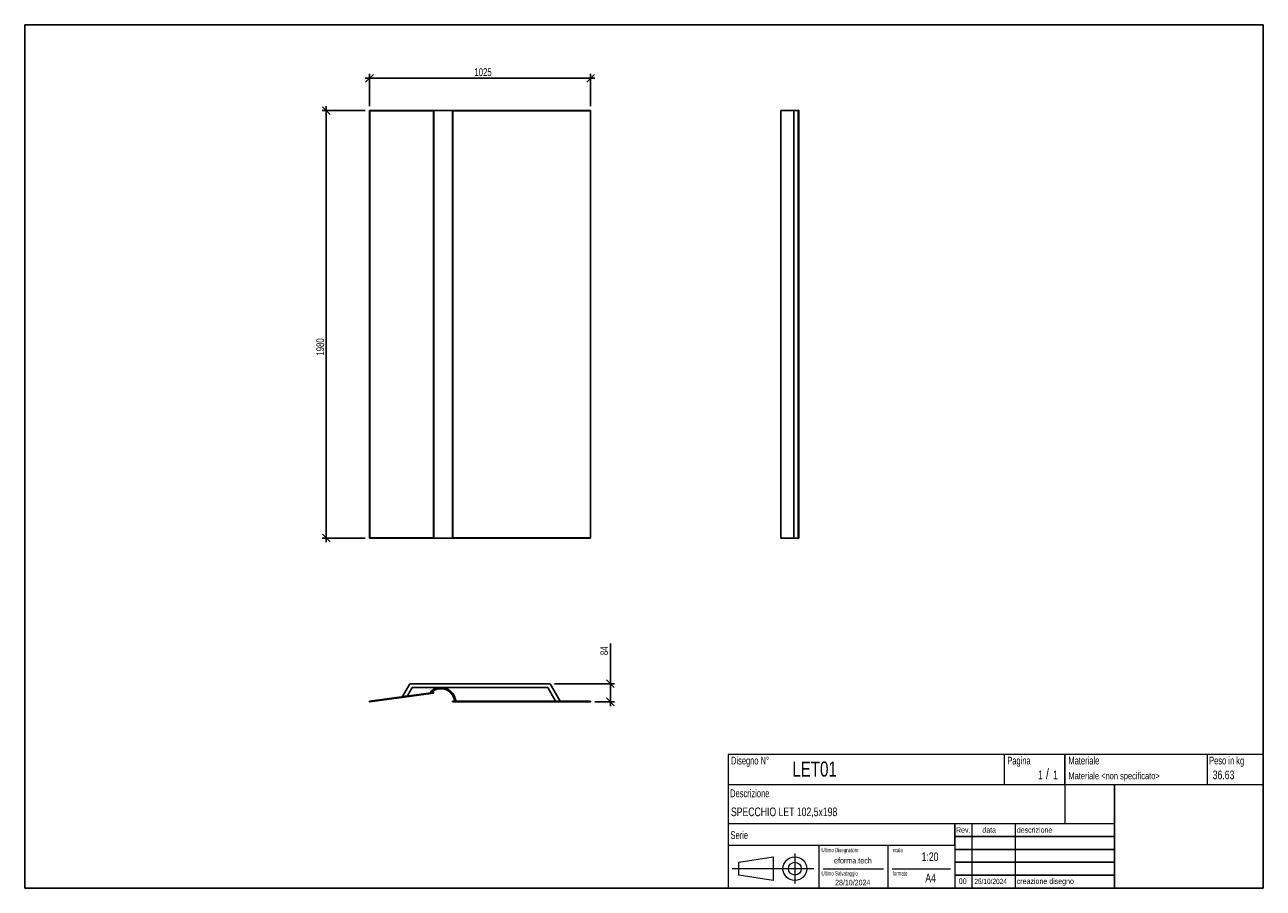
# Model space of a CAD drawing. Header units: millimetres. Extents: x 5 to 292, y 5 to 205.
import ezdxf

# ---------------------------------------------------------------- set-up
doc = ezdxf.new("R2010")
doc.units = ezdxf.units.MM
doc.layers.add('FORMAT', color=7, linetype='Continuous')
doc.styles.add('SLDTEXTSTYLE0', font='TXT', dxfattribs={"width": 0.605})
doc.styles.add('SLDTEXTSTYLE1', font='TXT', dxfattribs={"width": 0.75})
doc.dimstyles.new('SLDDIMSTYLE0', dxfattribs={"dimtxt": 1.8, "dimasz": 1.8, "dimexe": 0, "dimexo": 0.0625, "dimgap": 0.45, "dimtad": 1, "dimlfac": 20, "dimrnd": 1e-09, "dimzin": 12, "dimdsep": 46, "dimtxsty": 'SLDTEXTSTYLE1', "dimblk1": 'OBLIQUE', "dimblk2": 'OBLIQUE', "dimsah": 1, "dimcen": 0.09, "dimadec": 0, "dimazin": 3, "dimtfac": 1, "dimtmove": 0, "dimatfit": 0, "dimldrblk": 'OBLIQUE', "dimfxl": 0, "dimfrac": 2, "dimtolj": 1, "dimtzin": 12, "dimarcsym": 0})

# ---------------------------------------------------------------- blocks, each defined once
blk = doc.blocks.new('_Oblique')
at = {"color": 0, "linetype": 'ByBlock', "lineweight": -2}
blk.add_line((-0.5, -0.5), (0.5, 0.5), dxfattribs=at)
blk = doc.blocks.new('_D')
at = {"layer": 'FORMAT', "color": 7}
for p, q in [((83.88, 185.12), (73.88, 185.12)), ((74.88, 185.12), (74.88, 186.12)), ((74.88, 185.12), (74.88, 86.12)), ((83.88, 86.12), (73.88, 86.12)), ((74.88, 86.12), (74.88, 85.12))]:
    blk.add_line(p, q, dxfattribs=at)
at = {"layer": 'FORMAT', "color": 7, "xscale": 1.8, "yscale": 1.8}
for p, rotation in [((74.88, 185.12, -2.72), 270.0000000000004), ((74.88, 86.12, -2.72), 90.0000000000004)]:
    blk.add_blockref('_Oblique', p, dxfattribs=dict(at, rotation=rotation))
at = {"layer": 'FORMAT', "color": 7, "insert": (72.56, 128.36), "char_height": 1.8, "attachment_point": 1, "rotation": 90, "style": 'SLDTEXTSTYLE1'}
blk.add_mtext('1980', dxfattribs=at)
blk = doc.blocks.new('_D_1')
at = {"layer": 'FORMAT', "color": 7}
for p, q in [((84.88, 192.62), (83.88, 192.62)), ((84.88, 186.12), (84.88, 193.62)), ((84.88, 192.62), (136.13, 192.62)), ((136.13, 186.12), (136.13, 193.62)), ((136.13, 192.62), (137.13, 192.62))]:
    blk.add_line(p, q, dxfattribs=at)
at = {"layer": 'FORMAT', "color": 7, "xscale": 1.8, "yscale": 1.8}
blk.add_blockref('_Oblique', (84.88, 192.62, -2.72), dxfattribs=at)
at = {"layer": 'FORMAT', "color": 7, "xscale": 1.8, "yscale": 1.8, "rotation": 180.0000000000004}
blk.add_blockref('_Oblique', (136.13, 192.62, -2.72), dxfattribs=at)
at = {"layer": 'FORMAT', "color": 7, "insert": (109.18, 194.94), "char_height": 1.8, "attachment_point": 1, "style": 'SLDTEXTSTYLE1'}
blk.add_mtext('1025', dxfattribs=at)
blk = doc.blocks.new('_D_2')
at = {"layer": 'FORMAT', "color": 7}
for p, q in [((140.7, 52.37), (140.7, 61.66)), ((127.75, 52.37), (141.7, 52.37)), ((140.7, 52.37), (140.7, 48.17)), ((137.08, 48.17), (141.7, 48.17)), ((140.7, 48.17), (140.7, 47.17))]:
    blk.add_line(p, q, dxfattribs=at)
at = {"layer": 'FORMAT', "color": 7, "xscale": 1.8, "yscale": 1.8}
for p, rotation in [((140.7, 52.37), 270.0000000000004), ((140.7, 48.17), 90.0000000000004)]:
    blk.add_blockref('_Oblique', p, dxfattribs=dict(at, rotation=rotation))
at = {"layer": 'FORMAT', "color": 7, "insert": (138.38, 59), "char_height": 1.8, "attachment_point": 1, "rotation": 90, "style": 'SLDTEXTSTYLE1'}
blk.add_mtext('84', dxfattribs=at)

msp = doc.modelspace()

# ---------------------------------------------------------------- linework, layer by layer
at = {"color": 7, "linetype": 'Continuous', "lineweight": 25}
for p, q in [((84.8776, 185.1178), (84.8776, 86.1178)), ((84.8776, 185.1178), (84.8976, 185.1178)), ((84.8976, 86.1178), (84.8976, 185.1178)), ((84.8976, 185.1178), (99.76366, 185.1178)), ((84.95382, 185.0678), (84.95382, 86.1678)), ((99.72078, 185.0678), (84.95382, 185.0678)), ((99.72078, 86.1678), (99.72078, 185.0678)), ((104.1276, 185.1178), (99.76366, 185.1178)), ((99.76411, 86.11824), (99.76411, 185.11735)), ((104.1776, 185.0678), (104.1276, 185.1178)), ((104.1276, 185.1178), (136.1276, 185.1178)), ((104.1276, 86.1178), (104.1276, 185.1178)), ((104.1776, 185.0678), (104.1776, 86.1678)), ((136.0776, 185.0678), (104.1776, 185.0678)), ((136.0776, 185.0678), (136.1276, 185.1178)), ((136.0776, 86.1678), (136.0776, 185.0678)), ((136.1276, 185.1178), (136.1276, 86.1178)), ((180.21811, 185.1178), (180.21811, 86.1178)), ((183.18943, 185.1178), (180.21811, 185.1178)), ((183.18943, 185.1178), (184.2199, 185.1178)), ((183.18943, 185.1178), (183.18943, 86.1178)), ((184.2199, 185.1178), (184.2199, 86.1178)), ((184.2199, 185.1178), (184.36856, 185.1178)), ((184.36856, 86.1178), (184.36856, 185.1178)), ((184.41189, 86.16113), (184.41189, 185.07446)), ((184.41811, 185.0678), (184.41811, 86.1678)), ((84.8776, 86.1178), (84.8976, 86.1178)), ((99.76366, 86.1178), (84.8976, 86.1178)), ((84.95382, 86.1678), (99.72078, 86.1678)), ((104.1276, 86.1178), (99.76366, 86.1178)), ((104.1276, 86.1178), (104.1776, 86.1678)), ((136.1276, 86.1178), (104.1276, 86.1178)), ((104.1776, 86.1678), (136.0776, 86.1678)), ((136.1276, 86.1178), (136.0776, 86.1678)), ((183.18943, 86.1178), (180.21811, 86.1178)), ((183.18943, 86.1178), (184.2199, 86.1178)), ((184.2199, 86.1178), (184.36856, 86.1178)), ((92.53711, 49.39377), (94.2526, 52.36509)), ((94.2526, 52.36509), (126.7526, 52.36509)), ((126.7526, 52.36509), (129.062, 48.36509)), ((99.74366, 50.3633), (84.8776, 48.3633)), ((84.8976, 48.21464), (99.76366, 50.21464)), ((99.72078, 50.15842), (84.95382, 48.17176)), ((93.66385, 49.54536), (92.53711, 49.39377)), ((94.77221, 51.46509), (93.66385, 49.54536)), ((126.23298, 51.46509), (94.77221, 51.46509)), ((99.01867, 50.52181), (99.1894, 50.33919)), ((99.74366, 50.3633), (99.76366, 50.21464)), ((128.02277, 48.36509), (126.23298, 51.46509)), ((84.8776, 48.3633), (84.8976, 48.21464)), ((104.1276, 48.36509), (104.1276, 48.21509)), ((104.1276, 48.36509), (136.1276, 48.36509)), ((104.1276, 48.21509), (136.1276, 48.21509)), ((136.0776, 48.16509), (104.1776, 48.16509)), ((104.6276, 48.41509), (104.87519, 48.4497)), ((129.062, 48.36509), (128.02277, 48.36509)), ((136.1276, 48.36509), (136.1276, 48.21509))]:
    msp.add_line(p, q, dxfattribs=at)
for centre, radius, start, end in [((184.36811, 185.0678), 0.05, 0, 72.4144157), ((184.36811, 86.1678), 0.05, 287.5855846, 0), ((101.4089, 47.96509), 3.5, 7.9588319, 133.0723794), ((101.4089, 47.96509), 3.25, 7.9588319, 133.0723794), ((99.71411, 50.20798), 0.05, 277.6622557, 7.6622557), ((84.94715, 48.22131), 0.05, 187.6622557, 277.6622557), ((104.1776, 48.21509), 0.05, 180, 270), ((136.0776, 48.21509), 0.05, 270, 0)]:
    msp.add_arc(centre, radius, start, end, dxfattribs=at)
for centre, major_axis, ratio, start_param, end_param in [((84.94715, 185.0678), (0.04989, -0.04989), 0.066965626, 1.503930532, 3.074726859), ((99.71411, 185.0678), (0.04989, 0.04989), 0.066965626, 4.779254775, 6.350051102), ((184.36189, 185.0678), (0.03764, 0.03764), 0.874474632, 5.564652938, 7.001717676), ((84.94715, 86.1678), (0.04989, 0.04989), 0.066965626, 3.208458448, 4.779254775), ((99.71411, 86.1678), (0.04989, -0.04989), 0.066965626, 6.216319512, 7.787115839), ((184.36189, 86.1678), (0.03764, -0.03764), 0.874474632, 5.564652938, 7.001717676)]:
    msp.add_ellipse(centre, major_axis=major_axis, ratio=ratio, start_param=start_param, end_param=end_param, dxfattribs=at)
at = {"layer": 'FORMAT', "color": 251, "true_color": 0x484848}
for p, q in [((5, 205), (292, 205)), ((5, 205), (5, 5)), ((292, 205), (292, 5)), ((5, 5), (292, 5))]:
    msp.add_line(p, q, dxfattribs=at)
at = {"layer": 'FORMAT', "color": 251, "lineweight": 18, "true_color": 0x484848}
for p, q in [((292, 36), (168, 36)), ((168, 36), (168, 5)), ((232, 36), (232, 29)), ((279, 36), (279, 29)), ((168, 29), (292, 29)), ((168, 20), (246, 20)), ((224.5, 20), (224.5, 5)), ((234.5, 20), (234.5, 5)), ((246, 20), (257.5, 20)), ((168, 15), (220.5, 15)), ((189, 15), (189, 5)), ((205, 15), (205, 5)), ((220.5, 15), (220.5, 5)), ((170.45232, 11.02842), (178.45232, 12.27842)), ((178.45232, 12.27842), (178.45232, 6.77842)), ((183.46023, 13.04077), (183.46023, 6.06051)), ((187.88291, 9.52842), (168.89345, 9.52842)), ((170.45232, 8.02842), (170.45232, 11.02842)), ((190, 9.5), (204, 9.5)), ((206, 9.5), (219.5, 9.5)), ((178.45232, 6.77842), (170.45232, 8.02842))]:
    msp.add_line(p, q, dxfattribs=at)
at = {"layer": 'FORMAT', "color": 7}
for p, q in [((246, 29), (246, 36)), ((257.5, 20), (257.5, 29)), ((220.5, 15), (220.5, 20)), ((257.5, 5), (257.5, 20)), ((220.5, 17), (257.5, 17)), ((220.5, 14), (257.5, 14)), ((220.5, 11), (257.5, 11)), ((220.5, 8), (257.5, 8)), ((220.5, 5), (257.5, 5))]:
    msp.add_line(p, q, dxfattribs=at)
at = {"layer": 'FORMAT', "color": 7, "lineweight": 18}
msp.add_line((246, 29), (246, 20), dxfattribs=at)
at = {"layer": 'FORMAT', "color": 251, "lineweight": 18, "true_color": 0x484848}
for radius in [2.75, 1.5]:
    msp.add_circle((183.46023, 9.52842), radius, dxfattribs=at)

# ---------------------------------------------------------------- texts
at = {"color": 18, "linetype": 'Continuous', "lineweight": 0, "true_color": 0x060606, "insert": (280.29073, 32.24796), "char_height": 2, "attachment_point": 1, "style": 'SLDTEXTSTYLE1'}
msp.add_mtext('36.63', dxfattribs=at)
at = {"layer": 'FORMAT', "color": 18, "true_color": 0x060606}
for s, insert, char_height, attachment_point, style in [('Disegno N°', (168.65209, 35.46055), 1.8, 1, 'SLDTEXTSTYLE0'), ('Pagina', (232.68578, 35.4642), 1.8, 1, 'SLDTEXTSTYLE0'), ('Materiale', (246.84637, 35.4642), 1.8, 1, 'SLDTEXTSTYLE0'), ('Peso in kg', (279.45834, 35.4642), 1.8, 1, 'SLDTEXTSTYLE0'), ('LET01', (182.85785, 34.35127), 3.5, 1, 'SLDTEXTSTYLE1'), ('1', (239.82456, 32.24796), 2, 1, 'SLDTEXTSTYLE1'), ('/', (241.64155, 32.74597), 2.5, 1, 'SLDTEXTSTYLE1'), ('1', (243.32047, 32.24796), 2, 1, 'SLDTEXTSTYLE1'), ('Materiale <non specificato>', (246.84637, 31.8349), 1.5875, 1, 'SLDTEXTSTYLE1'), ('Descrizione', (168.45959, 27.87301), 1.8, 1, 'SLDTEXTSTYLE0'), ('SPECCHIO LET 102,5x198', (168.65209, 23.69153), 2, 1, 'SLDTEXTSTYLE1'), ('Serie', (168.54671, 18.20074), 1.8, 1, 'SLDTEXTSTYLE0'), ('Rev.', (220.80434, 19.14061), 1.3, 1, 'SLDTEXTSTYLE1'), ('data', (226.90583, 19.14061), 1.3, 1, 'SLDTEXTSTYLE1'), ('descrizione', (234.88928, 19.14061), 1.3, 1, 'SLDTEXTSTYLE1'), ('Ultimo Disegnatore', (189.61829, 14.3444), 1, 1, 'SLDTEXTSTYLE0'), ('scala', (206.10636, 14.3444), 1, 1, 'SLDTEXTSTYLE0'), ('1:20', (212.8317, 13.28812), 2, 1, 'SLDTEXTSTYLE1'), ('Ultimo Salvataggio', (189.61829, 8.93841), 1, 1, 'SLDTEXTSTYLE0'), ('formato', (206.10636, 8.93841), 1, 1, 'SLDTEXTSTYLE0'), ('28/10/2024', (196.86819, 6.95548), 1.3, 2, 'SLDTEXTSTYLE1'), ('A4', (213.69281, 8.39825), 2, 1, 'SLDTEXTSTYLE1'), ('00', (221.45534, 7.2775), 1.3, 1, 'SLDTEXTSTYLE1'), ('25/10/2024', (225.06555, 7.1779), 1.2, 1, 'SLDTEXTSTYLE1'), ('creazione disegno', (234.88928, 7.2775), 1.3, 1, 'SLDTEXTSTYLE1')]:
    msp.add_mtext(s, dxfattribs=dict(at, insert=insert, char_height=char_height, attachment_point=attachment_point, style=style))
at = {"layer": 'FORMAT', "color": 18, "true_color": 0x020202, "insert": (196.90354, 12.06285), "char_height": 1.3229167, "attachment_point": 2, "style": 'SLDTEXTSTYLE1'}
msp.add_mtext('eforma.tech', dxfattribs=at)

# ---------------------------------------------------------------- dimensions: what is measured, and where the dimension line sits
at = {"layer": 'FORMAT', "color": 7}
dim = msp.add_linear_dim(base=(136.1276, 192.61807), p1=(84.8776, 185.1178), p2=(136.1276, 185.1178), dimstyle='SLDDIMSTYLE0', dxfattribs=at)
dim.commit()
dim.dimension.update_dxf_attribs({"geometry": '_D_1', "text_midpoint": (111.83984, 192.61807), "dimtype": 160})
for base, p1, p2, picture, middle in [((74.8776, 86.1178), (84.8776, 185.1178), (84.8776, 86.1178), '_D', (74.8776, 131.01611)), ((140.70192, 48.16509), (126.7526, 52.36509), (136.0776, 48.16509), '_D_2', (140.70192, 60.32734))]:
    dim = msp.add_linear_dim(base=base, p1=p1, p2=p2, angle=90, dimstyle='SLDDIMSTYLE0', dxfattribs=at)
    dim.commit()
    dim.dimension.update_dxf_attribs({"geometry": picture, "text_midpoint": middle, "dimtype": 160})

doc.saveas('drawing.dxf')
